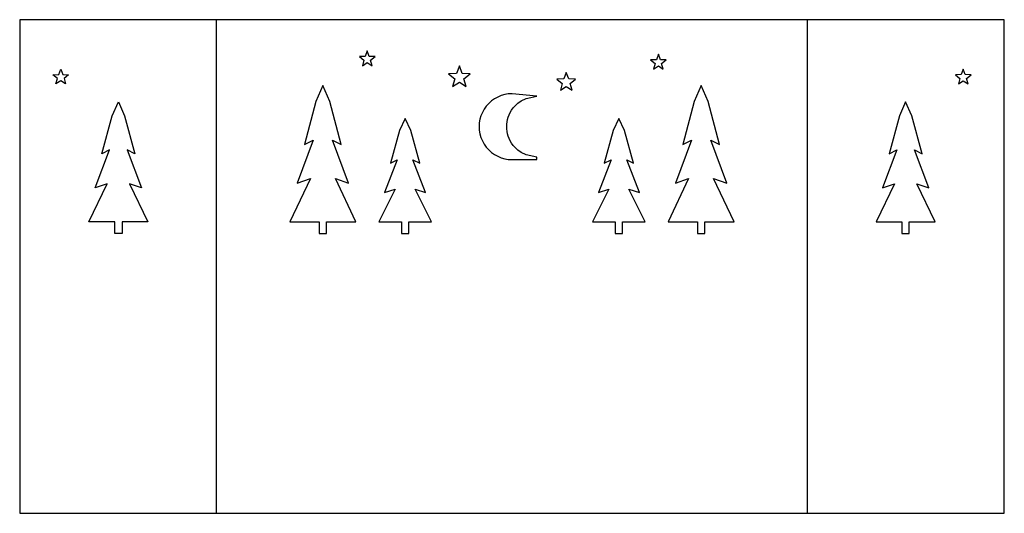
# Model space of a CAD drawing. Header units: inches. Extents: x 0 to 59.9, y 0 to 30.
import ezdxf

# ---------------------------------------------------------------- set-up
doc = ezdxf.new("R2010")
doc.units = ezdxf.units.IN
doc.header["$MEASUREMENT"] = 0
doc.layers.add('BEND', color=1, linetype='CONTINUOUS')
doc.layers.add('CUT', color=7, linetype='CONTINUOUS')

msp = doc.modelspace()

# ---------------------------------------------------------------- linework, layer by layer
at = {"layer": 'BEND'}
for p, q in [((11.9675, 0), (11.9675, 30)), ((47.9025, 0), (47.9025, 30))]:
    msp.add_line(p, q, dxfattribs=at)
at = {"layer": 'CUT'}
for p, q in [((59.87, 30), (0, 30)), ((0, 30), (0, 0)), ((59.87, 0), (59.87, 30)), ((21.0116, 27.7699), (20.6595, 27.7545)), ((20.6595, 27.7545), (20.9353, 27.5351)), ((21.135, 28.1), (21.0116, 27.7699)), ((21.2584, 27.7699), (21.135, 28.1)), ((21.6105, 27.7545), (21.2584, 27.7699)), ((21.3347, 27.5351), (21.6105, 27.7545)), ((38.7116, 27.5699), (38.3595, 27.5545)), ((38.3595, 27.5545), (38.6353, 27.3351)), ((38.835, 27.9), (38.7116, 27.5699)), ((38.9584, 27.5699), (38.835, 27.9)), ((39.3105, 27.5545), (38.9584, 27.5699)), ((39.0347, 27.3351), (39.3105, 27.5545)), ((2.3766, 26.6699), (2.5, 27)), ((2.5, 27), (2.6234, 26.6699)), ((20.9353, 27.5351), (20.8411, 27.1955)), ((20.8411, 27.1955), (21.135, 27.39)), ((21.135, 27.39), (21.4289, 27.1955)), ((21.4289, 27.1955), (21.3347, 27.5351)), ((26.735, 27.2), (26.5622, 26.7379)), ((26.9078, 26.7379), (26.735, 27.2)), ((38.6353, 27.3351), (38.5411, 26.9955)), ((38.5411, 26.9955), (38.835, 27.19)), ((38.835, 27.19), (39.1289, 26.9955)), ((39.1289, 26.9955), (39.0347, 27.3351)), ((57.37, 27), (57.2466, 26.6699)), ((57.4934, 26.6699), (57.37, 27)), ((2.0245, 26.6545), (2.3766, 26.6699)), ((2.3003, 26.4351), (2.0245, 26.6545)), ((2.2061, 26.0955), (2.3003, 26.4351)), ((2.6234, 26.6699), (2.9755, 26.6545)), ((2.9755, 26.6545), (2.6997, 26.4351)), ((2.6997, 26.4351), (2.7939, 26.0955)), ((26.5622, 26.7379), (26.0693, 26.7163)), ((26.0693, 26.7163), (26.4554, 26.4091)), ((26.4554, 26.4091), (26.3236, 25.9337)), ((27.4007, 26.7163), (26.9078, 26.7379)), ((27.0146, 26.4091), (27.4007, 26.7163)), ((27.1464, 25.9337), (27.0146, 26.4091)), ((33.0869, 26.4039), (32.6644, 26.3854)), ((32.6644, 26.3854), (32.9953, 26.1221)), ((33.235, 26.8), (33.0869, 26.4039)), ((33.3831, 26.4039), (33.235, 26.8)), ((33.8056, 26.3854), (33.3831, 26.4039)), ((33.4747, 26.1221), (33.8056, 26.3854)), ((57.2466, 26.6699), (56.8945, 26.6545)), ((56.8945, 26.6545), (57.1703, 26.4351)), ((57.1703, 26.4351), (57.0761, 26.0955)), ((57.8455, 26.6545), (57.4934, 26.6699)), ((57.5697, 26.4351), (57.8455, 26.6545)), ((57.6639, 26.0955), (57.5697, 26.4351)), ((2.5, 26.29), (2.2061, 26.0955)), ((2.7939, 26.0955), (2.5, 26.29)), ((18.435, 26), (18.0094, 25.034)), ((18.8606, 25.034), (18.435, 26)), ((26.3236, 25.9337), (26.735, 26.206)), ((26.735, 26.206), (27.1464, 25.9337)), ((32.9953, 26.1221), (32.8823, 25.7146)), ((32.8823, 25.7146), (33.235, 25.948)), ((33.235, 25.948), (33.5877, 25.7146)), ((33.5877, 25.7146), (33.4747, 26.1221)), ((41.435, 26), (41.0094, 25.034)), ((41.8606, 25.034), (41.435, 26)), ((57.0761, 26.0955), (57.37, 26.29)), ((57.37, 26.29), (57.6639, 26.0955)), ((28.8709, 25.1934), (28.688, 25.0637)), ((29.0672, 25.3019), (28.8709, 25.1934)), ((29.2744, 25.3878), (29.0672, 25.3019)), ((29.49, 25.4499), (29.2744, 25.3878)), ((29.7111, 25.4874), (29.49, 25.4499)), ((29.935, 25.5), (29.7111, 25.4874)), ((31.455, 25.3571), (29.935, 25.5)), ((30.4978, 25.0714), (30.7866, 25.2143)), ((30.7866, 25.2143), (31.455, 25.3571)), ((5.617, 24.1507), (6, 25)), ((6, 25), (6.383, 24.1507)), ((18.0094, 25.034), (17.315, 22.412)), ((19.555, 22.412), (18.8606, 25.034)), ((28.2416, 24.5641), (28.1331, 24.3678)), ((28.3713, 24.747), (28.2416, 24.5641)), ((28.5208, 24.9142), (28.3713, 24.747)), ((28.688, 25.0637), (28.5208, 24.9142)), ((29.9105, 24.5), (30.013, 24.6429)), ((30.013, 24.6429), (30.1387, 24.7857)), ((30.1387, 24.7857), (30.2954, 24.9286)), ((30.2954, 24.9286), (30.4978, 25.0714)), ((41.0094, 25.034), (40.315, 22.412)), ((42.555, 22.412), (41.8606, 25.034)), ((53.87, 25), (53.487, 24.1507)), ((54.253, 24.1507), (53.87, 25)), ((4.992, 21.8453), (5.617, 24.1507)), ((6.383, 24.1507), (7.008, 21.8453)), ((23.435, 24), (23.0945, 23.2673)), ((23.7755, 23.2673), (23.435, 24)), ((28.0472, 24.1606), (27.9851, 23.945)), ((28.1331, 24.3678), (28.0472, 24.1606)), ((29.6656, 23.9286), (29.706, 24.0714)), ((29.706, 24.0714), (29.7593, 24.2143)), ((29.7593, 24.2143), (29.8268, 24.3571)), ((29.8268, 24.3571), (29.9105, 24.5)), ((36.435, 24), (36.0945, 23.2673)), ((36.7755, 23.2673), (36.435, 24)), ((53.487, 24.1507), (52.862, 21.8453)), ((54.878, 21.8453), (54.253, 24.1507)), ((27.9476, 23.7239), (27.935, 23.5)), ((27.935, 23.5), (27.9476, 23.2761)), ((27.9851, 23.945), (27.9476, 23.7239)), ((29.615, 23.5), (29.6206, 23.6429)), ((29.6206, 23.3571), (29.615, 23.5)), ((29.6206, 23.6429), (29.6373, 23.7857)), ((29.6373, 23.2143), (29.6206, 23.3571)), ((29.6373, 23.7857), (29.6656, 23.9286)), ((23.0945, 23.2673), (22.539, 21.2787)), ((24.331, 21.2787), (23.7755, 23.2673)), ((27.9476, 23.2761), (27.9851, 23.055)), ((27.9851, 23.055), (28.0472, 22.8394)), ((28.0472, 22.8394), (28.1331, 22.6322)), ((29.6656, 23.0714), (29.6373, 23.2143)), ((29.706, 22.9286), (29.6656, 23.0714)), ((29.7593, 22.7857), (29.706, 22.9286)), ((29.8268, 22.6429), (29.7593, 22.7857)), ((36.0945, 23.2673), (35.539, 21.2787)), ((37.331, 21.2787), (36.7755, 23.2673)), ((17.8422, 22.688), (16.875, 20.066)), ((17.315, 22.412), (17.8422, 22.688)), ((19.995, 20.066), (19.0278, 22.688)), ((19.0278, 22.688), (19.555, 22.412)), ((28.1331, 22.6322), (28.2416, 22.4359)), ((28.2416, 22.4359), (28.3713, 22.253)), ((28.3713, 22.253), (28.5208, 22.0858)), ((29.9105, 22.5), (29.8268, 22.6429)), ((30.013, 22.3571), (29.9105, 22.5)), ((30.1387, 22.2143), (30.013, 22.3571)), ((30.2954, 22.0714), (30.1387, 22.2143)), ((40.8422, 22.688), (39.875, 20.066)), ((40.315, 22.412), (40.8422, 22.688)), ((42.995, 20.066), (42.0278, 22.688)), ((42.0278, 22.688), (42.555, 22.412)), ((4.596, 19.7827), (5.4665, 22.088)), ((5.4665, 22.088), (4.992, 21.8453)), ((7.008, 21.8453), (6.5335, 22.088)), ((6.5335, 22.088), (7.404, 19.7827)), ((28.5208, 22.0858), (28.688, 21.9363)), ((28.688, 21.9363), (28.8709, 21.8066)), ((28.8709, 21.8066), (29.0672, 21.6981)), ((29.0672, 21.6981), (29.2744, 21.6122)), ((29.2744, 21.6122), (29.49, 21.5501)), ((30.4978, 21.9286), (30.2954, 22.0714)), ((30.7866, 21.7857), (30.4978, 21.9286)), ((31.455, 21.6429), (30.7866, 21.7857)), ((31.455, 21.5), (31.455, 21.6429)), ((53.3365, 22.088), (52.466, 19.7827)), ((52.862, 21.8453), (53.3365, 22.088)), ((55.274, 19.7827), (54.4035, 22.088)), ((54.4035, 22.088), (54.878, 21.8453)), ((22.9608, 21.488), (22.187, 19.4993)), ((22.539, 21.2787), (22.9608, 21.488)), ((24.683, 19.4993), (23.9092, 21.488)), ((23.9092, 21.488), (24.331, 21.2787)), ((29.49, 21.5501), (29.7111, 21.5126)), ((29.7111, 21.5126), (29.935, 21.5)), ((29.935, 21.5), (31.455, 21.5)), ((35.9608, 21.488), (35.187, 19.4993)), ((35.539, 21.2787), (35.9608, 21.488)), ((37.683, 19.4993), (36.9092, 21.488)), ((36.9092, 21.488), (37.331, 21.2787)), ((4.2, 17.72), (5.316, 20.0253)), ((5.316, 20.0253), (4.596, 19.7827)), ((7.404, 19.7827), (6.684, 20.0253)), ((6.684, 20.0253), (7.8, 17.72)), ((17.675, 20.342), (16.435, 17.72)), ((16.875, 20.066), (17.675, 20.342)), ((20.435, 17.72), (19.195, 20.342)), ((19.195, 20.342), (19.995, 20.066)), ((40.675, 20.342), (39.435, 17.72)), ((39.875, 20.066), (40.675, 20.342)), ((43.435, 17.72), (42.195, 20.342)), ((42.195, 20.342), (42.995, 20.066)), ((53.186, 20.0253), (52.07, 17.72)), ((52.466, 19.7827), (53.186, 20.0253)), ((55.67, 17.72), (54.554, 20.0253)), ((54.554, 20.0253), (55.274, 19.7827)), ((22.827, 19.7087), (21.835, 17.72)), ((22.187, 19.4993), (22.827, 19.7087)), ((25.035, 17.72), (24.043, 19.7087)), ((24.043, 19.7087), (24.683, 19.4993)), ((35.827, 19.7087), (34.835, 17.72)), ((35.187, 19.4993), (35.827, 19.7087)), ((38.035, 17.72), (37.043, 19.7087)), ((37.043, 19.7087), (37.683, 19.4993)), ((5.775, 17.72), (4.2, 17.72)), ((5.775, 17), (5.775, 17.72)), ((7.8, 17.72), (6.225, 17.72)), ((6.225, 17.72), (6.225, 17)), ((16.435, 17.72), (18.21, 17.72)), ((18.21, 17.72), (18.21, 17)), ((18.66, 17), (18.66, 17.72)), ((18.66, 17.72), (20.435, 17.72)), ((21.835, 17.72), (23.21, 17.72)), ((23.21, 17.72), (23.21, 17)), ((23.66, 17), (23.66, 17.72)), ((23.66, 17.72), (25.035, 17.72)), ((34.835, 17.72), (36.21, 17.72)), ((36.21, 17.72), (36.21, 17)), ((36.66, 17), (36.66, 17.72)), ((36.66, 17.72), (38.035, 17.72)), ((39.435, 17.72), (41.21, 17.72)), ((41.21, 17.72), (41.21, 17)), ((41.66, 17), (41.66, 17.72)), ((41.66, 17.72), (43.435, 17.72)), ((52.07, 17.72), (53.645, 17.72)), ((53.645, 17.72), (53.645, 17)), ((54.095, 17), (54.095, 17.72)), ((54.095, 17.72), (55.67, 17.72)), ((6.225, 17), (5.775, 17)), ((18.21, 17), (18.66, 17)), ((23.21, 17), (23.66, 17)), ((36.21, 17), (36.66, 17)), ((41.21, 17), (41.66, 17)), ((53.645, 17), (54.095, 17)), ((0, 0), (59.87, 0))]:
    msp.add_line(p, q, dxfattribs=at)

doc.saveas('drawing.dxf')
